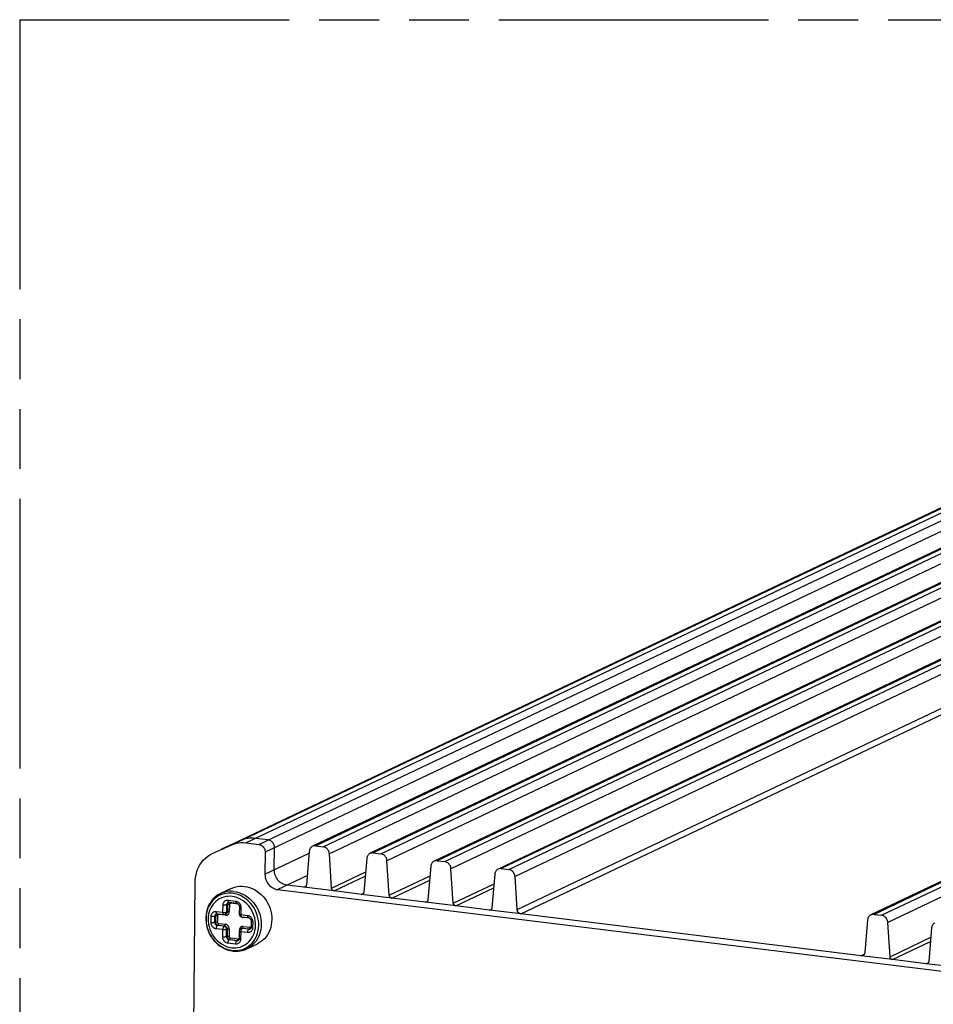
# Model space of a CAD drawing. Header units: millimetres. Extents: x 0 to 210, y 0 to 297.
# Tile 7 of 12: x 50 to 80, y 226 to 258. Entities that reach past the tile are written whole.
import ezdxf

# ---------------------------------------------------------------- set-up
doc = ezdxf.new("R2010")
doc.units = ezdxf.units.MM
doc.header["$LTSCALE"] = 19.36
doc.linetypes.add('PHANTOM', pattern=[0.8, 0.45, -0.05, 0.1, -0.05, 0.1, -0.05])
doc.layers.get('0').update_dxf_attribs({"linetype": 'CONTINUOUS'})
doc.layers.add('DEFAULT_3', color=7, linetype='PHANTOM')

msp = doc.modelspace()

# ---------------------------------------------------------------- linework, layer by layer
at = {"color": 9, "linetype": 'CONTINUOUS'}
for p, q in [((56.96081, 231.003163), (109.794857, 256.063033)), ((110.285383, 256.135892), (57.451336, 231.076022)), ((57.858681, 231.026007), (110.692729, 256.085877)), ((110.897521, 255.8369), (58.063474, 230.77703)), ((111.927112, 255.754387), (59.695734, 230.980371)), ((59.93465, 230.951036), (112.166028, 255.725052)), ((112.370321, 255.494124), (60.138943, 230.720109)), ((113.789185, 255.525753), (61.557807, 230.751737)), ((61.796724, 230.722402), (114.028102, 255.496418)), ((114.232394, 255.265491), (62.001016, 230.491475)), ((115.858156, 255.271716), (63.626778, 230.4977)), ((63.865694, 230.468364), (116.097072, 255.24238)), ((116.301364, 255.011453), (64.069986, 230.237437)), ((117.927126, 255.017678), (65.695748, 230.243662)), ((65.934664, 230.214327), (118.166042, 254.988343)), ((118.370335, 254.757415), (66.138957, 229.9834)), ((66.207905, 228.916179), (118.439283, 253.690195)), ((66.330481, 228.777623), (118.561859, 253.551639)), ((129.976976, 253.538142), (77.745598, 228.764127)), ((77.984514, 228.734791), (130.215892, 253.508807)), ((130.420184, 253.27788), (78.188806, 228.503864)), ((57.262145, 231.14609), (56.656627, 230.870702)), ((58.160016, 231.168934), (57.752671, 231.218949)), ((56.656627, 230.870702), (56.643798, 230.864742)), ((58.056736, 230.061247), (59.482254, 230.737389)), ((58.358071, 230.204174), (58.364808, 230.919957)), ((60.210573, 229.61139), (61.312554, 230.134074)), ((58.466321, 229.563294), (59.421092, 230.016154)), ((60.29229, 229.519019), (61.300968, 229.997448)), ((62.072646, 229.382757), (63.392439, 230.008752)), ((62.154363, 229.290386), (63.380853, 229.872126)), ((59.311992, 229.639385), (58.767655, 229.706221)), ((59.311992, 229.639385), (59.382026, 229.672603)), ((61.174065, 229.410751), (60.29229, 229.519019)), ((64.141616, 229.128719), (65.46141, 229.754714)), ((64.223333, 229.036348), (65.449823, 229.618088)), ((56.649528, 229.401845), (56.579485, 229.370782)), ((56.859123, 229.143185), (56.849162, 229.135284)), ((56.867433, 229.147878), (56.859123, 229.143185)), ((56.868592, 229.224664), (57.116869, 229.194179)), ((56.872589, 229.186141), (56.870298, 229.197962)), ((56.887725, 229.157503), (56.880029, 229.153242)), ((56.947381, 229.137174), (56.947685, 229.128634)), ((61.174065, 229.410751), (61.244099, 229.443969)), ((63.243035, 229.156713), (62.154363, 229.290386)), ((63.243035, 229.156713), (63.31307, 229.189932)), ((56.481918, 228.855815), (56.69916, 228.829141)), ((56.485915, 228.817292), (56.483624, 228.829113)), ((56.69916, 228.829141), (56.701391, 229.066129)), ((56.822097, 228.838037), (56.824328, 229.075024)), ((56.842186, 228.847565), (56.822097, 228.838037)), ((56.824328, 229.075024), (56.844417, 229.084553)), ((56.844417, 229.084553), (56.842186, 228.847565)), ((56.854389, 229.125141), (56.849029, 229.11261)), ((56.905885, 229.089), (56.903654, 228.852013)), ((56.931371, 229.127023), (56.939404, 229.128745)), ((56.939404, 229.128745), (56.947685, 229.128634)), ((57.195962, 229.09815), (56.947685, 229.128634)), ((57.195642, 229.106878), (57.195962, 229.09815)), ((57.280703, 228.994998), (57.278472, 228.758011)), ((65.312005, 228.902676), (64.223333, 229.036348)), ((65.312005, 228.902676), (65.38204, 228.935894)), ((56.312823, 228.496064), (56.314717, 228.69728)), ((56.435759, 228.50496), (56.437654, 228.706175)), ((56.455848, 228.514488), (56.435759, 228.50496)), ((56.437654, 228.706175), (56.457743, 228.715704)), ((56.457743, 228.715704), (56.455848, 228.514488)), ((56.467715, 228.756292), (56.462355, 228.743761)), ((56.472449, 228.774336), (56.462488, 228.766435)), ((56.480759, 228.77903), (56.472449, 228.774336)), ((56.501051, 228.788655), (56.493355, 228.784394)), ((56.519211, 228.720152), (56.517317, 228.518936)), ((56.544697, 228.758174), (56.55273, 228.759896)), ((56.55273, 228.759896), (56.561011, 228.759785)), ((56.778253, 228.733111), (56.561011, 228.759785)), ((56.77795, 228.741621), (56.778252, 228.733111)), ((56.778252, 228.733111), (56.797432, 228.732359)), ((56.797432, 228.732359), (56.816248, 228.734866)), ((56.816248, 228.734866), (56.834305, 228.740642)), ((57.278472, 228.758011), (57.495714, 228.731337)), ((57.337483, 228.666211), (57.357563, 228.66198)), ((57.357261, 228.670521), (57.357565, 228.661981)), ((57.574807, 228.635307), (57.357565, 228.661981)), ((57.574487, 228.644035), (57.574807, 228.635307)), ((57.659547, 228.532156), (57.657653, 228.33094)), ((77.323678, 227.427828), (66.330481, 228.777623)), ((56.693898, 228.270209), (56.476657, 228.296883)), ((56.517676, 228.405369), (56.537765, 228.414898)), ((56.734918, 228.378695), (56.517676, 228.405369)), ((56.537765, 228.414898), (56.755007, 228.388224)), ((56.558275, 228.469141), (56.775517, 228.442467)), ((56.691668, 228.033222), (56.693898, 228.270209)), ((56.755007, 228.388224), (56.734918, 228.378695)), ((56.814604, 228.042117), (56.816835, 228.279104)), ((56.836924, 228.288633), (56.816835, 228.279104)), ((56.836924, 228.288633), (56.834693, 228.051646)), ((56.898393, 228.293081), (56.896162, 228.056093)), ((57.229336, 228.24271), (57.229428, 228.252435)), ((57.231262, 228.273951), (57.229427, 228.252434)), ((57.236284, 228.294347), (57.231262, 228.273951)), ((57.27321, 228.199078), (57.270979, 227.962091)), ((57.490452, 228.172405), (57.27321, 228.199078)), ((57.273835, 228.213244), (57.273211, 228.199079)), ((57.308703, 228.315859), (57.321362, 228.317585)), ((57.334319, 228.317093), (57.31423, 228.307565)), ((57.531472, 228.280891), (57.31423, 228.307565)), ((57.321362, 228.317585), (57.334319, 228.317096)), ((57.334319, 228.317096), (57.338232, 228.319802)), ((57.334319, 228.317093), (57.551561, 228.290419)), ((57.354829, 228.371336), (57.572071, 228.344662)), ((57.551561, 228.290419), (57.531472, 228.280891)), ((57.570381, 228.326825), (57.571603, 228.335756)), ((57.571603, 228.335756), (57.572071, 228.344662)), ((57.580352, 228.344551), (57.572071, 228.344662)), ((57.645067, 228.266083), (57.635355, 228.245578)), ((57.645255, 228.332757), (57.657654, 228.33094)), ((56.834693, 228.051646), (56.814604, 228.042117)), ((56.896521, 227.942526), (56.91661, 227.952055)), ((57.144798, 227.912042), (56.896521, 227.942526)), ((56.91661, 227.952055), (57.164887, 227.92157)), ((56.93712, 228.006298), (57.185397, 227.975813)), ((57.164887, 227.92157), (57.144798, 227.912042)), ((57.183706, 227.957977), (57.184929, 227.966907)), ((57.184929, 227.966907), (57.185397, 227.975813)), ((57.193678, 227.975703), (57.185397, 227.975813)), ((57.258392, 227.897235), (57.248681, 227.87673)), ((57.258581, 227.963908), (57.27098, 227.962092)), ((78.260436, 227.395146), (79.580229, 228.021141)), ((78.342153, 227.302775), (79.568643, 227.884515)), ((57.103778, 227.803556), (56.855502, 227.83404)), ((56.995157, 227.60041), (57.06574, 227.594882)), ((57.428192, 227.674184), (57.485704, 227.706784)), ((77.323678, 227.427828), (77.429484, 227.478013)), ((79.430825, 227.169103), (78.342153, 227.302775)), ((79.430825, 227.169103), (79.50086, 227.202321))]:
    msp.add_line(p, q, dxfattribs=at)
at = {"color": 7, "linetype": 'CONTINUOUS'}
for p, q in [((109.176511, 255.781685), (56.643798, 230.864742)), ((111.826441, 255.738623), (59.595063, 230.964607)), ((113.688514, 255.509989), (61.457136, 230.735974)), ((115.757485, 255.255952), (63.526107, 230.481936)), ((117.826455, 255.001914), (65.595077, 230.227898)), ((129.876304, 253.522379), (77.644926, 228.748363)), ((57.451336, 231.076022), (57.858681, 231.026007)), ((56.342453, 230.721836), (56.355292, 230.727775)), ((56.355292, 230.727775), (56.96081, 231.003163)), ((58.063474, 230.77703), (58.056736, 230.061247)), ((59.487571, 230.800087), (59.395257, 229.711499)), ((59.695734, 230.980371), (59.93465, 230.951036)), ((61.557807, 230.751737), (61.796724, 230.722402)), ((60.210573, 229.61139), (60.138943, 230.720109)), ((61.349644, 230.571453), (61.25733, 229.482865)), ((62.072646, 229.382757), (62.001016, 230.491475)), ((63.626778, 230.4977), (63.865694, 230.468364)), ((63.418614, 230.317416), (63.3263, 229.228827)), ((64.141616, 229.128719), (64.069986, 230.237437)), ((65.695748, 230.243662), (65.934664, 230.214327)), ((55.682131, 217.202405), (55.80081, 229.809788)), ((65.487585, 230.063378), (65.395271, 228.974789)), ((66.207905, 228.916179), (66.138957, 229.9834)), ((56.964129, 229.598259), (56.622616, 229.436275)), ((58.466321, 229.563294), (84.585168, 226.356303)), ((60.29229, 229.519019), (59.311992, 229.639385)), ((56.86766, 229.147986), (56.867433, 229.147878)), ((56.897558, 229.152407), (57.145835, 229.121922)), ((62.154363, 229.290386), (61.174065, 229.410751)), ((64.223333, 229.036348), (63.243035, 229.156713)), ((57.228885, 229.014921), (57.226654, 228.777934)), ((57.228796, 229.02034), (57.228888, 229.014936)), ((66.330481, 228.777623), (65.312005, 228.902676)), ((56.480986, 228.779138), (56.480759, 228.77903)), ((56.510884, 228.783558), (56.728126, 228.756884)), ((56.778765, 228.765075), (56.798854, 228.774603)), ((57.307438, 228.685753), (57.52468, 228.65908)), ((57.60773, 228.552078), (57.605835, 228.350863)), ((57.607641, 228.557498), (57.607733, 228.552094)), ((77.537434, 228.583842), (77.448576, 227.535998)), ((77.745598, 228.764127), (77.984514, 228.734791)), ((78.260436, 227.395146), (78.188806, 228.503864)), ((57.221392, 228.219001), (57.219161, 227.982014)), ((57.294051, 228.310788), (57.273962, 228.301259)), ((57.57174, 228.287196), (57.571886, 228.287266)), ((57.578215, 228.290885), (57.571887, 228.287264)), ((79.606405, 228.329805), (79.514091, 227.241216)), ((57.185066, 227.918347), (57.185212, 227.918417)), ((57.191541, 227.922037), (57.185213, 227.918415)), ((57.470288, 227.649116), (57.811801, 227.8111)), ((78.342153, 227.302775), (77.323678, 227.427828)), ((80.411123, 227.048737), (79.430825, 227.169103))]:
    msp.add_line(p, q, dxfattribs=at)
for points in [[(56.96081, 231.003163), (57.037601, 231.03358), (57.116819, 231.056753), (57.198877, 231.072744), (57.282534, 231.081368), (57.366549, 231.08244), (57.451336, 231.076022)], [(55.80081, 229.809788), (55.805546, 229.90472), (55.818557, 229.999708), (55.839963, 230.095817), (55.869409, 230.189851), (55.906587, 230.278977), (55.951468, 230.363168), (56.00415, 230.441553), (56.063944, 230.513835), (56.130934, 230.57991), (56.202912, 230.638332), (56.277426, 230.687435), (56.342453, 230.721836)], [(57.858681, 231.026007), (57.882898, 231.021403), (57.907708, 231.01298), (57.933704, 231.000573), (57.959106, 230.984676), (57.982382, 230.965686), (58.003375, 230.943726), (58.021416, 230.918826), (58.036501, 230.891655), (58.048485, 230.86231), (58.057122, 230.832537), (58.062082, 230.804332), (58.063474, 230.77703)], [(59.595265, 230.964176), (59.576582, 230.954157), (59.555812, 230.939124), (59.537483, 230.920764), (59.521644, 230.899613), (59.508412, 230.875699), (59.498132, 230.850431), (59.491232, 230.825404), (59.487571, 230.800087)], [(59.695734, 230.980371), (59.672462, 230.981741), (59.648624, 230.979799), (59.623709, 230.974531), (59.599253, 230.965978), (59.595265, 230.964176)], [(60.138943, 230.720109), (60.135938, 230.745439), (60.129777, 230.77146), (60.120355, 230.79873), (60.107989, 230.825575), (60.09294, 230.850548), (60.075279, 230.873522), (60.055001, 230.893913), (60.032607, 230.911652), (60.008145, 230.926612), (59.982976, 230.938388), (59.95865, 230.946473), (59.93465, 230.951036)], [(61.457338, 230.735542), (61.438656, 230.725523), (61.417886, 230.71049), (61.399556, 230.69213), (61.383717, 230.670979), (61.370486, 230.647065), (61.360205, 230.621797), (61.353306, 230.59677), (61.349644, 230.571453)], [(61.557807, 230.751737), (61.534535, 230.753107), (61.510698, 230.751165), (61.485783, 230.745897), (61.461326, 230.737344), (61.457338, 230.735542)], [(62.001016, 230.491475), (61.998011, 230.516805), (61.991851, 230.542826), (61.982428, 230.570096), (61.970063, 230.596941), (61.955013, 230.621914), (61.937353, 230.644888), (61.917074, 230.665279), (61.89468, 230.683018), (61.870218, 230.697978), (61.845049, 230.709754), (61.820723, 230.717839), (61.796724, 230.722402)], [(63.526308, 230.481505), (63.507626, 230.471486), (63.486856, 230.456453), (63.468526, 230.438093), (63.452688, 230.416942), (63.439456, 230.393027), (63.429175, 230.367759), (63.422276, 230.342732), (63.418614, 230.317416)], [(63.626778, 230.4977), (63.603505, 230.49907), (63.579668, 230.497128), (63.554753, 230.49186), (63.530297, 230.483307), (63.526308, 230.481505)], [(64.069986, 230.237437), (64.066982, 230.262767), (64.060821, 230.288788), (64.051398, 230.316059), (64.039033, 230.342903), (64.023983, 230.367876), (64.006323, 230.390851), (63.986044, 230.411241), (63.96365, 230.42898), (63.939188, 230.443941), (63.91402, 230.455716), (63.889694, 230.463801), (63.865694, 230.468364)], [(65.595279, 230.227467), (65.576596, 230.217448), (65.555826, 230.202415), (65.537497, 230.184055), (65.521658, 230.162904), (65.508426, 230.13899), (65.498146, 230.113722), (65.491246, 230.088695), (65.487585, 230.063378)], [(65.695748, 230.243662), (65.672476, 230.245032), (65.648638, 230.24309), (65.623723, 230.237822), (65.599267, 230.229269), (65.595279, 230.227467)], [(66.138957, 229.9834), (66.135952, 230.008729), (66.129791, 230.03475), (66.120369, 230.062021), (66.108003, 230.088866), (66.092954, 230.113839), (66.075293, 230.136813), (66.055014, 230.157204), (66.03262, 230.174943), (66.008158, 230.189903), (65.98299, 230.201678), (65.958664, 230.209764), (65.934664, 230.214327)], [(58.056736, 230.061247), (58.058478, 230.013175), (58.065458, 229.96431), (58.077808, 229.913919), (58.095127, 229.864205), (58.117191, 229.817118), (58.143602, 229.772684), (58.173947, 229.731507), (58.208055, 229.693803), (58.245765, 229.659812), (58.286636, 229.630061), (58.330796, 229.604954), (58.376376, 229.58509), (58.421322, 229.571296), (58.466321, 229.563294)], [(56.964129, 229.598259), (56.999728, 229.614037), (57.07503, 229.640587), (57.152997, 229.659199), (57.233406, 229.669748), (57.315136, 229.672015), (57.397015, 229.666043), (57.478816, 229.651918), (57.56031, 229.62961), (57.640333, 229.599364), (57.717778, 229.561667), (57.792413, 229.516704), (57.86395, 229.464584), (57.931423, 229.405942), (57.993999, 229.341557), (58.051409, 229.271775), (58.103329, 229.196938), (58.149145, 229.117871), (58.188376, 229.035437), (58.220781, 228.950205), (58.246114, 228.862795), (58.264128, 228.774011), (58.27466, 228.684643), (58.277622, 228.595443)], [(59.352245, 229.645724), (59.345734, 229.643117), (59.33368, 229.639842), (59.32256, 229.63859), (59.311992, 229.639385)], [(59.395257, 229.711499), (59.393828, 229.700278), (59.390398, 229.688914), (59.384912, 229.677003), (59.377537, 229.665757), (59.368244, 229.656219), (59.357572, 229.648493), (59.352245, 229.645724)], [(60.29229, 229.519019), (60.281688, 229.520831), (60.270588, 229.524826), (60.258607, 229.531074), (60.246892, 229.539365), (60.236399, 229.549708), (60.227323, 229.561513), (60.220199, 229.574535), (60.214971, 229.587745), (60.211778, 229.599891), (60.210573, 229.61139)], [(61.25733, 229.482865), (61.255901, 229.471644), (61.252471, 229.46028), (61.246985, 229.44837), (61.23961, 229.437124), (61.230317, 229.427585), (61.219645, 229.419859), (61.214318, 229.41709)], [(56.621899, 229.435932), (56.60842, 229.429365), (56.537597, 229.389342), (56.471008, 229.3421), (56.409265, 229.288043), (56.35293, 229.227647), (56.302494, 229.16143), (56.258394, 229.089956), (56.221007, 229.013837), (56.19065, 228.933713), (56.167576, 228.850244), (56.151979, 228.764103), (56.144004, 228.67602), (56.143729, 228.586719), (56.151171, 228.496986), (56.166273, 228.407597), (56.188911, 228.319327), (56.218896, 228.23294), (56.255969, 228.149189), (56.299811, 228.0688), (56.350042, 227.992476), (56.406221, 227.92088), (56.46786, 227.85463), (56.534421, 227.794298), (56.605321, 227.740401), (56.67993, 227.693403), (56.757609, 227.653688), (56.837688, 227.621582), (56.91947, 227.59734), (57.002224, 227.581151), (57.021805, 227.578519)], [(56.867433, 229.14788), (56.876184, 229.151111), (56.88583, 229.152723), (56.896123, 229.152571), (56.897539, 229.152413)], [(61.214318, 229.41709), (61.207807, 229.414483), (61.195753, 229.411209), (61.184633, 229.409956), (61.174065, 229.410751)], [(62.154363, 229.290386), (62.143762, 229.292197), (62.132662, 229.296192), (62.12068, 229.30244), (62.108966, 229.310731), (62.098472, 229.321074), (62.089396, 229.332879), (62.082272, 229.345902), (62.077044, 229.359111), (62.073851, 229.371257), (62.072646, 229.382757)], [(63.283288, 229.163052), (63.276777, 229.160446), (63.264723, 229.157171), (63.253604, 229.155918), (63.243035, 229.156713)], [(63.3263, 229.228827), (63.324871, 229.217607), (63.321442, 229.206243), (63.315955, 229.194332), (63.308581, 229.183086), (63.299288, 229.173547), (63.288616, 229.165822), (63.283288, 229.163052)], [(57.145809, 229.121929), (57.148504, 229.121541), (57.160281, 229.11853), (57.172042, 229.113388), (57.183372, 229.106264), (57.193951, 229.097346)], [(57.193951, 229.097346), (57.203488, 229.086877), (57.211764, 229.075094), (57.218592, 229.06224), (57.223794, 229.048614), (57.22723, 229.034527), (57.228796, 229.02034)], [(64.223333, 229.036348), (64.212732, 229.038159), (64.201632, 229.042154), (64.189651, 229.048403), (64.177936, 229.056694), (64.167442, 229.067037), (64.158367, 229.078841), (64.151242, 229.091864), (64.146015, 229.105074), (64.142821, 229.11722), (64.141616, 229.128719)], [(65.352258, 228.909015), (65.345747, 228.906408), (65.333694, 228.903133), (65.322574, 228.90188), (65.312005, 228.902676)], [(65.395271, 228.974789), (65.393842, 228.963569), (65.390412, 228.952205), (65.384926, 228.940294), (65.377551, 228.929048), (65.368258, 228.91951), (65.357586, 228.911784), (65.352258, 228.909015)], [(66.330481, 228.777623), (66.3223, 228.77892), (66.314194, 228.780785), (66.306342, 228.783107), (66.298211, 228.786215), (66.289031, 228.790504), (66.2797, 228.795662), (66.270941, 228.801471), (66.262503, 228.808042), (66.254315, 228.815467), (66.246571, 228.823586), (66.239423, 228.832324), (66.232936, 228.841508), (66.227255, 228.850912), (66.222293, 228.860626), (66.217951, 228.870932), (66.214404, 228.881032), (66.211902, 228.889931), (66.21011, 228.898491), (66.208746, 228.907307), (66.207905, 228.916179)], [(56.480759, 228.779031), (56.48951, 228.782262), (56.499156, 228.783874), (56.509449, 228.783722), (56.510865, 228.783564)], [(56.728104, 228.756892), (56.731845, 228.75651), (56.737058, 228.756233), (56.74255, 228.756261), (56.748242, 228.756636), (56.75376, 228.75734), (56.75952, 228.758442), (56.765475, 228.75999), (56.77159, 228.762037), (56.777768, 228.764613), (56.77873, 228.765062)], [(57.226655, 228.77793), (57.22684, 228.771231), (57.22779, 228.762669), (57.229496, 228.754374), (57.231911, 228.746402), (57.234988, 228.738802), (57.238671, 228.731613), (57.2429, 228.724869), (57.247621, 228.718601), (57.252782, 228.712838), (57.258328, 228.707607), (57.264128, 228.702971), (57.270306, 228.698801), (57.277041, 228.695019), (57.284073, 228.691813), (57.291308, 228.689225), (57.298262, 228.687358), (57.30465, 228.686144), (57.307411, 228.685762)], [(57.524654, 228.659087), (57.527349, 228.658699), (57.539126, 228.655688), (57.550887, 228.650546), (57.562217, 228.643421), (57.572796, 228.634504)], [(57.572796, 228.634504), (57.582333, 228.624034), (57.590609, 228.612251), (57.597437, 228.599397), (57.602639, 228.585772), (57.606075, 228.571684), (57.607641, 228.557498)], [(58.277622, 228.595443), (58.272993, 228.507211), (58.260813, 228.420663), (58.241187, 228.336536), (58.214282, 228.25555), (58.180327, 228.178394), (58.139613, 228.105728), (58.092485, 228.038171), (58.039345, 227.976299), (57.980649, 227.920642), (57.916895, 227.871675), (57.848628, 227.829813), (57.811801, 227.8111)], [(77.645128, 228.747932), (77.626446, 228.737912), (77.605676, 228.72288), (77.587346, 228.70452), (77.571507, 228.683369), (77.558276, 228.659454), (77.547995, 228.634186), (77.541096, 228.609159), (77.537434, 228.583842)], [(77.745598, 228.764127), (77.722325, 228.765497), (77.698488, 228.763554), (77.673573, 228.758287), (77.649116, 228.749734), (77.645128, 228.747932)], [(78.188806, 228.503864), (78.185801, 228.529194), (78.179641, 228.555215), (78.170218, 228.582485), (78.157853, 228.60933), (78.142803, 228.634303), (78.125143, 228.657278), (78.104864, 228.677668), (78.08247, 228.695407), (78.058008, 228.710368), (78.03284, 228.722143), (78.008514, 228.730228), (77.984514, 228.734791)], [(57.233604, 228.263933), (57.22885, 228.254429), (57.22509, 228.243961), (57.222541, 228.232614), (57.221423, 228.220567), (57.221394, 228.219002)], [(57.251708, 228.286395), (57.245193, 228.279886), (57.239108, 228.272406), (57.233604, 228.263933)], [(57.273958, 228.301253), (57.272895, 228.30074), (57.265631, 228.296761), (57.258555, 228.292002), (57.251708, 228.286395)], [(57.604544, 228.335924), (57.601705, 228.324129), (57.597423, 228.313507), (57.591957, 228.304391), (57.585489, 228.296832), (57.578215, 228.290885)], [(57.605839, 228.350878), (57.605789, 228.348505), (57.604544, 228.335924)], [(79.714098, 228.493894), (79.695416, 228.483875), (79.674646, 228.468842), (79.656316, 228.450482), (79.640478, 228.429331), (79.627246, 228.405417), (79.616966, 228.380148), (79.610066, 228.355122), (79.606405, 228.329805)], [(57.21787, 227.967075), (57.215031, 227.95528), (57.210749, 227.944658), (57.205282, 227.935543), (57.198815, 227.927984), (57.191541, 227.922037)], [(57.219165, 227.982029), (57.219115, 227.979656), (57.21787, 227.967075)], [(57.021825, 227.578516), (57.029605, 227.577597), (57.106382, 227.572375), (57.182769, 227.574168), (57.258189, 227.582967), (57.332069, 227.598701), (57.403846, 227.621242), (57.469643, 227.648812)], [(77.384085, 227.437277), (77.374541, 227.43332), (77.365143, 227.430479), (77.355917, 227.428465), (77.347773, 227.42737), (77.339926, 227.426987), (77.331834, 227.427117), (77.323678, 227.427828)], [(77.448576, 227.535998), (77.447565, 227.527321), (77.44603, 227.51883), (77.444069, 227.510698), (77.441389, 227.502408), (77.437644, 227.493191), (77.433103, 227.483968), (77.427948, 227.475487), (77.422085, 227.467498), (77.415428, 227.459935), (77.408122, 227.452986), (77.400233, 227.446798), (77.391917, 227.441413), (77.384085, 227.437277)], [(78.342153, 227.302775), (78.331552, 227.304586), (78.320452, 227.308581), (78.308471, 227.314829), (78.296756, 227.32312), (78.286262, 227.333464), (78.277187, 227.345268), (78.270062, 227.358291), (78.264835, 227.371501), (78.261641, 227.383647), (78.260436, 227.395146)], [(79.514091, 227.241216), (79.512661, 227.229996), (79.509232, 227.218632), (79.503745, 227.206721), (79.496371, 227.195475), (79.487078, 227.185936), (79.476406, 227.178211), (79.471078, 227.175442)], [(79.471078, 227.175442), (79.464567, 227.172835), (79.452513, 227.16956), (79.441394, 227.168307), (79.430825, 227.169103)]]:
    msp.add_lwpolyline(points, dxfattribs=at)
at = {"color": 9, "linetype": 'CONTINUOUS'}
for points in [[(57.752671, 231.218949), (57.688986, 231.224647), (57.625502, 231.226086), (57.562461, 231.22326), (57.500101, 231.216179), (57.438659, 231.204871), (57.378367, 231.189378), (57.319455, 231.16976), (57.262145, 231.14609)], [(58.364808, 230.919957), (58.363738, 230.945202), (58.360088, 230.970349), (58.353951, 230.995032), (58.345386, 231.019106), (58.33442, 231.042416), (58.321176, 231.064604), (58.305742, 231.085434), (58.288446, 231.104427), (58.269718, 231.121191), (58.249768, 231.135647), (58.229045, 231.147586), (58.207274, 231.1572), (58.184115, 231.164449), (58.160016, 231.168934)], [(58.767655, 229.706221), (58.727149, 229.713347), (58.687118, 229.724688), (58.647957, 229.740116), (58.610002, 229.759485), (58.573602, 229.782611), (58.53905, 229.809316), (58.506632, 229.839413), (58.476688, 229.872632), (58.449459, 229.908783), (58.425432, 229.947257), (58.40497, 229.987341), (58.388116, 230.028751), (58.375023, 230.070836), (58.365541, 230.113995), (58.359768, 230.158677), (58.358071, 230.204174)], [(57.055502, 229.504059), (56.977929, 229.509921), (56.900877, 229.508422), (56.824933, 229.499574), (56.750675, 229.483443), (56.678668, 229.460152), (56.622616, 229.436275)], [(57.012517, 229.444555), (56.941961, 229.450096), (56.87006, 229.449159), (56.797534, 229.441273), (56.724596, 229.425959), (56.649528, 229.401845)], [(57.055502, 229.504057), (57.133006, 229.490879), (57.209851, 229.470484), (57.285453, 229.443028), (57.359236, 229.408719), (57.430639, 229.36782), (57.499117, 229.320641), (57.564151, 229.267542), (57.625244, 229.208926), (57.681933, 229.14524), (57.733785, 229.076967), (57.780406, 229.004629), (57.821442, 228.928775), (57.856579, 228.849983), (57.88555, 228.768852), (57.908136, 228.686), (57.924164, 228.602058), (57.933511, 228.517663), (57.936108, 228.433459)], [(56.579485, 229.370782), (56.521971, 229.338181), (56.469617, 229.302018), (56.418062, 229.259211), (56.369449, 229.210784), (56.324311, 229.156804), (56.283199, 229.097414), (56.246743, 229.03298), (56.21524, 228.96331), (56.188961, 228.88757), (56.169237, 228.80815), (56.156666, 228.727952), (56.150899, 228.646089), (56.152028, 228.562498), (56.160287, 228.477389), (56.176165, 228.390322), (56.199689, 228.303499), (56.230351, 228.21906), (56.268276, 228.13675), (56.313725, 228.056665), (56.366201, 227.980296), (56.424322, 227.909681), (56.489992, 227.842946), (56.56666, 227.778603), (56.650713, 227.72161), (56.739741, 227.674222), (56.829566, 227.638306), (56.914627, 227.614405), (56.995157, 227.60041)], [(56.993972, 229.34133), (56.928755, 229.346756), (56.8619, 229.345221), (56.793049, 229.337089), (56.72328, 229.321267), (56.651308, 229.295356), (56.583865, 229.263632), (56.529949, 229.230958), (56.481466, 229.193172), (56.43176, 229.146701), (56.38551, 229.09464), (56.345627, 229.039548), (56.310757, 228.979453), (56.280017, 228.912445), (56.254909, 228.840902), (56.236691, 228.766393), (56.225209, 228.68942), (56.220681, 228.611021), (56.223251, 228.531151), (56.23306, 228.449785), (56.250333, 228.367906), (56.275421, 228.286049), (56.308077, 228.205536), (56.348027, 228.127836), (56.395697, 228.05304), (56.451348, 227.981297), (56.515203, 227.913903), (56.588916, 227.851158), (56.668452, 227.796192), (56.752088, 227.752404), (56.834549, 227.71928), (56.909254, 227.69752), (56.978398, 227.68689)], [(56.701391, 229.066129), (56.702702, 229.087859), (56.706856, 229.10933), (56.713978, 229.130985), (56.723689, 229.15149), (56.735675, 229.169582), (56.749869, 229.18549), (56.766141, 229.199102), (56.784367, 229.210179), (56.804776, 229.218535), (56.826174, 229.223902), (56.847307, 229.225903), (56.868592, 229.224664)], [(56.849162, 229.135284), (56.840628, 229.125649), (56.83373, 229.114517), (56.828638, 229.102162), (56.825478, 229.088889), (56.824328, 229.075024)], [(56.880029, 229.153242), (56.870146, 229.145647), (56.861511, 229.136227), (56.854389, 229.125141)], [(56.870298, 229.197962), (56.868955, 229.210909), (56.868592, 229.224664)], [(56.88978, 229.155387), (56.884473, 229.16017), (56.879765, 229.16701), (56.875771, 229.175738), (56.872589, 229.186141)], [(56.897539, 229.152409), (56.895554, 229.15278), (56.88978, 229.155387)], [(56.978399, 227.68689), (57.045441, 227.681787), (57.113871, 227.683238), (57.183008, 227.691781), (57.252307, 227.707885), (57.323205, 227.732875), (57.388533, 227.764591), (57.440454, 227.79675), (57.487752, 227.832409), (57.536249, 227.876656), (57.581509, 227.926913), (57.621345, 227.980807), (57.656881, 228.039855), (57.688409, 228.105803), (57.714263, 228.176796), (57.733571, 228.251258), (57.746049, 228.328514), (57.751471, 228.407154), (57.749812, 228.487335), (57.740836, 228.569006), (57.724318, 228.651274), (57.699948, 228.733759), (57.66801, 228.814478), (57.629511, 228.891096), (57.58393, 228.96469), (57.53054, 229.035545), (57.469437, 229.102377), (57.400408, 229.164242), (57.324096, 229.219434), (57.239468, 229.267324), (57.152766, 229.30383), (57.071123, 229.327673), (56.993973, 229.34133)], [(57.485704, 227.706784), (57.538056, 227.742946), (57.589612, 227.785754), (57.638226, 227.834181), (57.683363, 227.888161), (57.724473, 227.94755), (57.760926, 228.011983), (57.792425, 228.081651), (57.818705, 228.157391), (57.838431, 228.236812), (57.851004, 228.317011), (57.856771, 228.398874), (57.855638, 228.482463), (57.847376, 228.56757), (57.831498, 228.654638), (57.807975, 228.741461), (57.777318, 228.825902), (57.739397, 228.908214), (57.693949, 228.9883), (57.641474, 229.06467), (57.583353, 229.135284), (57.517683, 229.202019), (57.441012, 229.266361), (57.35696, 229.323355), (57.267949, 229.37075), (57.178137, 229.406673), (57.093069, 229.43057), (57.012517, 229.444555)], [(57.138095, 229.124882), (57.132777, 229.129662), (57.128041, 229.136526), (57.124031, 229.14531), (57.120848, 229.155738), (57.118564, 229.167557), (57.117231, 229.180482), (57.116869, 229.19418)], [(57.116869, 229.194179), (57.137093, 229.1905), (57.15737, 229.183741), (57.178125, 229.173717)], [(57.178125, 229.173717), (57.198084, 229.16098), (57.216048, 229.146007), (57.23222, 229.128845)], [(56.314717, 228.69728), (56.316028, 228.719011), (56.320182, 228.740481), (56.327304, 228.762137), (56.337015, 228.782642), (56.349001, 228.800733), (56.363195, 228.816641), (56.379467, 228.830253), (56.397693, 228.84133), (56.418101, 228.849687), (56.4395, 228.855053), (56.460633, 228.857054), (56.481918, 228.855815)], [(56.483624, 228.829113), (56.482281, 228.84206), (56.481918, 228.855815)], [(56.503106, 228.786539), (56.497799, 228.791321), (56.493091, 228.798161), (56.489097, 228.80689), (56.485915, 228.817292)], [(56.699161, 228.829142), (56.712601, 228.827787), (56.726701, 228.826934), (56.741111, 228.826606), (56.755477, 228.826809), (56.769447, 228.827538), (56.782674, 228.828776), (56.794835, 228.830493), (56.805629, 228.832645), (56.814791, 228.835181), (56.822095, 228.838037)], [(56.720381, 228.759844), (56.715048, 228.764647), (56.710314, 228.771521), (56.70631, 228.780301), (56.703134, 228.790721), (56.700854, 228.802526), (56.699522, 228.815444), (56.699161, 228.829142)], [(56.824326, 229.075024), (56.817051, 229.07218), (56.807924, 229.069648), (56.797144, 229.067494), (56.784967, 229.065772), (56.771676, 229.064525), (56.757632, 229.063795), (56.74324, 229.063594), (56.72884, 229.063925), (56.714777, 229.06478), (56.701392, 229.066129)], [(56.842189, 228.847565), (56.841038, 228.8337), (56.837878, 228.820426), (56.832786, 228.808071), (56.825888, 228.796939), (56.817353, 228.787303), (56.8089, 228.780421)], [(56.817786, 228.810899), (56.820946, 228.824172), (56.822097, 228.838037)], [(56.834305, 228.740642), (56.850935, 228.74947), (56.86546, 228.760792), (56.878075, 228.774633), (56.888751, 228.791263), (56.896796, 228.810099), (56.901817, 228.830495), (56.903653, 228.852012)], [(56.842186, 228.847565), (56.8469, 228.849327), (56.853023, 228.850825), (56.86032, 228.852003), (56.868511, 228.852815), (56.877279, 228.85323), (56.88629, 228.853232), (56.895195, 228.852821), (56.903654, 228.852013)], [(56.849029, 229.11261), (56.845639, 229.098861), (56.844417, 229.084553)], [(56.844417, 229.084553), (56.849018, 229.08628), (56.855078, 229.087777), (56.862132, 229.088935), (56.870081, 229.089753), (56.878824, 229.0902), (56.887982, 229.090231), (56.897227, 229.089822), (56.905885, 229.089)], [(56.905885, 229.089), (56.906722, 229.097417), (56.909107, 229.105503), (56.912896, 229.112687)], [(56.912896, 229.112687), (56.917978, 229.118811), (56.924188, 229.123651), (56.931371, 229.127023)], [(57.145809, 229.121929), (57.143868, 229.122287), (57.138095, 229.124882)], [(57.228885, 229.014921), (57.228901, 229.014457), (57.230311, 229.011074), (57.233951, 229.007765), (57.239731, 229.00461), (57.24751, 229.001688), (57.257095, 228.999071), (57.268251, 228.996822), (57.280703, 228.994998)], [(57.23222, 229.128845), (57.246485, 229.109648), (57.258608, 229.088578)], [(57.258608, 229.088578), (57.268443, 229.065401), (57.275614, 229.041452)], [(57.275614, 229.041452), (57.279648, 229.018141), (57.280703, 228.994998)], [(56.435759, 228.50496), (56.428455, 228.502104), (56.419293, 228.499568), (56.408499, 228.497416), (56.396338, 228.495699), (56.38311, 228.494461), (56.36914, 228.493731), (56.354773, 228.493528), (56.340363, 228.493857), (56.326264, 228.494709), (56.312823, 228.496064)], [(56.476657, 228.296883), (56.456432, 228.300562), (56.436155, 228.307322), (56.4154, 228.317346), (56.395441, 228.330082), (56.377477, 228.345056), (56.361305, 228.362217), (56.34704, 228.381414), (56.334917, 228.402485), (56.325083, 228.425661), (56.317911, 228.449611), (56.313877, 228.472921), (56.312823, 228.496064)], [(56.437652, 228.706176), (56.430377, 228.703331), (56.42125, 228.700799), (56.410469, 228.698646), (56.398293, 228.696924), (56.385002, 228.695676), (56.370958, 228.694946), (56.356566, 228.694745), (56.342166, 228.695077), (56.328103, 228.695931), (56.314718, 228.69728)], [(56.435759, 228.50496), (56.436647, 228.490845), (56.43955, 228.476827), (56.444397, 228.463252), (56.45107, 228.450454), (56.459404, 228.438748), (56.469193, 228.428421), (56.480196, 228.419729), (56.492144, 228.412886), (56.50474, 228.40806), (56.517676, 228.405369)], [(56.462488, 228.766435), (56.453954, 228.7568), (56.447056, 228.745668), (56.441964, 228.733313), (56.438804, 228.72004), (56.437654, 228.706175)], [(56.455848, 228.514488), (56.460563, 228.516249), (56.466686, 228.517748), (56.473983, 228.518926), (56.482173, 228.519738), (56.490942, 228.520153), (56.499952, 228.520155), (56.508858, 228.519744), (56.517317, 228.518936)], [(56.455848, 228.514488), (56.456729, 228.500419), (56.459613, 228.486446), (56.46426, 228.473304), (56.470586, 228.46093), (56.478629, 228.449341), (56.488229, 228.438927), (56.499213, 228.429995), (56.511351, 228.42284), (56.524412, 228.417712), (56.537765, 228.414898)], [(56.462355, 228.743761), (56.458965, 228.730012), (56.457743, 228.715704)], [(56.457743, 228.715704), (56.462344, 228.717431), (56.468404, 228.718928), (56.475458, 228.720087), (56.483407, 228.720904), (56.49215, 228.721351), (56.501308, 228.721382), (56.510552, 228.720974), (56.519211, 228.720152)], [(56.493355, 228.784394), (56.483472, 228.776798), (56.474837, 228.767378), (56.467715, 228.756292)], [(56.510865, 228.78356), (56.50888, 228.783931), (56.503106, 228.786539)], [(56.558275, 228.469141), (56.550408, 228.470926), (56.542686, 228.474369), (56.535653, 228.479254), (56.529467, 228.485442), (56.524352, 228.492731), (56.520492, 228.500933), (56.51807, 228.509894), (56.517317, 228.518936)], [(56.519211, 228.720152), (56.520048, 228.728569), (56.522433, 228.736654), (56.526222, 228.743839)], [(56.526222, 228.743839), (56.531304, 228.749962), (56.537514, 228.754802), (56.544697, 228.758174)], [(56.561011, 228.759785), (56.560721, 228.768155), (56.55968, 228.775978), (56.559263, 228.777618)], [(56.728104, 228.756892), (56.726172, 228.757248), (56.720381, 228.759844)], [(56.772361, 228.762359), (56.772667, 228.761938), (56.775106, 228.756324), (56.776892, 228.74946), (56.77795, 228.741621)], [(56.778765, 228.765075), (56.787301, 228.769876), (56.797262, 228.777777), (56.805796, 228.787412)], [(56.8089, 228.780421), (56.807392, 228.779402), (56.799065, 228.7747)], [(56.805796, 228.787412), (56.812694, 228.798544), (56.817786, 228.810899)], [(57.226655, 228.77793), (57.226672, 228.77747), (57.228082, 228.774087), (57.231722, 228.770778), (57.237502, 228.767623), (57.24528, 228.764701), (57.254865, 228.762084), (57.266021, 228.759835), (57.278472, 228.758011)], [(57.299659, 228.688734), (57.294353, 228.693517), (57.289644, 228.700356), (57.28565, 228.709085), (57.282469, 228.719488), (57.280178, 228.731308), (57.278835, 228.744256), (57.278472, 228.758011)], [(57.283388, 228.69794), (57.299864, 228.68455), (57.318108, 228.673808), (57.337483, 228.666211)], [(57.307411, 228.685757), (57.305433, 228.686127), (57.299659, 228.688734)], [(57.51694, 228.662039), (57.511622, 228.66682), (57.506886, 228.673683), (57.502876, 228.682467), (57.499693, 228.692895), (57.497409, 228.704715), (57.496076, 228.71764), (57.495714, 228.731337)], [(57.495714, 228.731337), (57.515938, 228.727658), (57.536215, 228.720898), (57.55697, 228.710874)], [(57.524654, 228.659087), (57.522713, 228.659445), (57.51694, 228.662039)], [(57.55697, 228.710874), (57.576929, 228.698138), (57.594893, 228.683164), (57.611065, 228.666003)], [(57.60773, 228.552078), (57.607746, 228.551615), (57.609156, 228.548232), (57.612796, 228.544922), (57.618576, 228.541768), (57.626355, 228.538846), (57.63594, 228.536228), (57.647096, 228.53398), (57.659547, 228.532156)], [(57.611065, 228.666003), (57.62533, 228.646806), (57.637453, 228.625735)], [(57.637453, 228.625735), (57.647288, 228.602559), (57.654459, 228.578609)], [(57.654459, 228.578609), (57.658493, 228.555298), (57.659547, 228.532156)], [(56.517676, 228.405367), (56.511407, 228.401301), (56.505258, 228.395148), (56.499384, 228.387029), (56.493928, 228.377138), (56.489019, 228.365699), (56.484807, 228.353016), (56.481399, 228.339461), (56.47887, 228.325359), (56.477282, 228.311049), (56.476657, 228.296883)], [(56.537765, 228.414898), (56.541612, 228.417543), (56.545389, 228.421815), (56.548817, 228.427382), (56.551871, 228.43415), (56.55448, 228.442054), (56.556489, 228.450777), (56.557788, 228.460029), (56.558275, 228.469141)], [(56.734918, 228.378695), (56.728623, 228.374613), (56.722461, 228.368429), (56.716586, 228.360296), (56.711141, 228.350414), (56.706262, 228.339027), (56.702067, 228.326414), (56.69866, 228.312886), (56.696125, 228.298777), (56.694525, 228.284433), (56.693898, 228.270209)], [(56.816834, 228.279105), (56.80953, 228.276249), (56.800368, 228.273713), (56.789574, 228.271561), (56.777413, 228.269844), (56.764185, 228.268606), (56.750216, 228.267876), (56.735849, 228.267673), (56.721439, 228.268002), (56.70734, 228.268854), (56.693899, 228.270209)], [(56.816835, 228.279104), (56.815948, 228.293219), (56.813045, 228.307237), (56.808197, 228.320812), (56.801525, 228.33361), (56.793191, 228.345317), (56.783402, 228.355643), (56.772398, 228.364335), (56.760451, 228.371178), (56.747854, 228.376004), (56.734918, 228.378695)], [(56.755007, 228.388224), (56.758935, 228.390942), (56.762727, 228.395274), (56.766239, 228.401053), (56.769336, 228.408058), (56.771898, 228.416019), (56.773827, 228.42463), (56.775049, 228.43356), (56.775517, 228.442467)], [(56.755007, 228.388227), (56.767944, 228.385536), (56.780541, 228.380709), (56.792489, 228.373866), (56.803493, 228.365174), (56.813282, 228.354847), (56.821616, 228.34314), (56.828289, 228.330342), (56.833137, 228.316766), (56.83604, 228.302748), (56.836927, 228.288633)], [(56.898391, 228.29308), (56.897104, 228.313972), (56.892842, 228.334802), (56.885637, 228.35514), (56.875758, 228.374234), (56.86379, 228.391284), (56.849691, 228.406506), (56.833215, 228.419897), (56.814971, 228.430638), (56.795597, 228.438235), (56.775516, 228.442466)], [(56.836927, 228.288633), (56.841622, 228.290388), (56.847729, 228.291886), (56.855038, 228.293066), (56.86325, 228.293882), (56.872047, 228.294297), (56.881074, 228.294298), (56.889964, 228.293886), (56.898391, 228.29308)], [(57.221392, 228.219001), (57.221409, 228.218538), (57.222819, 228.215155), (57.226459, 228.211845), (57.232239, 228.208691), (57.240018, 228.205769), (57.249603, 228.203151), (57.260758, 228.200903), (57.27321, 228.199078)], [(57.255004, 228.329813), (57.244328, 228.313183), (57.236284, 228.294347)], [(57.354828, 228.371335), (57.335647, 228.372087), (57.316832, 228.36958), (57.298775, 228.363804), (57.282145, 228.354976), (57.267619, 228.343655), (57.255004, 228.329813)], [(57.285554, 228.267844), (57.281348, 228.25517), (57.277947, 228.241631), (57.275422, 228.227546), (57.273835, 228.213244)], [(57.31423, 228.307565), (57.301273, 228.308053), (57.288615, 228.306328), (57.276567, 228.302431), (57.273962, 228.301259)], [(57.31423, 228.307565), (57.307973, 228.303509), (57.301824, 228.297356), (57.295932, 228.289218), (57.290461, 228.279291), (57.285554, 228.267844)], [(57.294119, 228.310823), (57.296654, 228.311962), (57.308703, 228.315859)], [(57.338232, 228.319802), (57.34202, 228.324119), (57.345539, 228.329907), (57.348648, 228.336928), (57.351215, 228.344916), (57.353146, 228.353544), (57.354362, 228.362462), (57.354828, 228.371335)], [(57.936108, 228.433459), (57.931934, 228.350087), (57.921021, 228.26818), (57.903451, 228.188363), (57.87936, 228.111242), (57.84893, 228.037405), (57.812392, 227.967413), (57.770025, 227.9018), (57.722151, 227.841064), (57.669135, 227.785668), (57.611379, 227.736034), (57.549325, 227.692538), (57.483443, 227.655513), (57.470288, 227.649117)], [(57.531472, 228.280891), (57.525176, 228.276808), (57.519015, 228.270625), (57.51314, 228.262492), (57.507695, 228.25261), (57.502815, 228.241222), (57.49862, 228.228609), (57.495213, 228.215082), (57.492679, 228.200972), (57.491078, 228.186629), (57.490452, 228.172405)], [(57.635355, 228.245578), (57.623369, 228.227486), (57.609176, 228.211578), (57.592903, 228.197967), (57.574677, 228.18689), (57.554269, 228.178533), (57.53287, 228.173167), (57.511737, 228.171166), (57.490452, 228.172405)], [(57.531472, 228.280891), (57.544429, 228.280402), (57.557087, 228.282128), (57.569135, 228.286025), (57.57174, 228.287196)], [(57.551561, 228.290419), (57.555488, 228.293137), (57.559281, 228.297469), (57.562793, 228.303249), (57.565889, 228.310253), (57.568451, 228.318214), (57.570381, 228.326825)], [(57.551561, 228.290419), (57.564476, 228.289929), (57.577095, 228.291638)], [(57.577095, 228.291638), (57.588764, 228.295359), (57.591801, 228.296711)], [(57.595568, 228.349646), (57.588385, 228.346273), (57.580352, 228.344551)], [(57.605839, 228.350863), (57.605855, 228.350422), (57.607256, 228.347033), (57.610902, 228.343706), (57.616724, 228.340537), (57.624526, 228.337611), (57.634114, 228.334997), (57.645255, 228.332757)], [(57.657653, 228.33094), (57.656342, 228.309209), (57.652189, 228.287739), (57.645067, 228.266083)], [(56.814604, 228.042117), (56.8073, 228.039261), (56.798138, 228.036726), (56.787344, 228.034573), (56.775183, 228.032856), (56.761955, 228.031618), (56.747985, 228.030888), (56.733618, 228.030686), (56.719208, 228.031014), (56.705109, 228.031867), (56.691668, 228.033222)], [(56.855502, 227.83404), (56.835277, 227.83772), (56.815, 227.844479), (56.794245, 227.854503), (56.774286, 227.867239), (56.756322, 227.882213), (56.74015, 227.899375), (56.725885, 227.918572), (56.713762, 227.939642), (56.703928, 227.962818), (56.696756, 227.986768), (56.692722, 228.010079), (56.691668, 228.033222)], [(56.814604, 228.042117), (56.815492, 228.028002), (56.818395, 228.013985), (56.823242, 228.00041), (56.829915, 227.987611), (56.838249, 227.975905), (56.848038, 227.965579), (56.859041, 227.956887), (56.870989, 227.950044), (56.883585, 227.945217), (56.896521, 227.942526)], [(56.834693, 228.051646), (56.839408, 228.053407), (56.845531, 228.054905), (56.852828, 228.056083), (56.861018, 228.056895), (56.869787, 228.05731), (56.878797, 228.057312), (56.887703, 228.056901), (56.896162, 228.056093)], [(56.834693, 228.051646), (56.835574, 228.037576), (56.838458, 228.023604), (56.843105, 228.010461), (56.849431, 227.998087), (56.857474, 227.986498), (56.867074, 227.976084), (56.878058, 227.967152), (56.890196, 227.959997), (56.903257, 227.95487), (56.91661, 227.952055)], [(56.896521, 227.942525), (56.890252, 227.938458), (56.884103, 227.932305), (56.878229, 227.924186), (56.872773, 227.914295), (56.867864, 227.902857), (56.863652, 227.890173), (56.860244, 227.876619), (56.857715, 227.862516), (56.856127, 227.848206), (56.855502, 227.834041)], [(56.93712, 228.006298), (56.929253, 228.008083), (56.921531, 228.011526), (56.914498, 228.016411), (56.908312, 228.022599), (56.903197, 228.029889), (56.899337, 228.038091), (56.896915, 228.047051), (56.896162, 228.056093)], [(56.91661, 227.952055), (56.920457, 227.9547), (56.924234, 227.958972), (56.927662, 227.964539), (56.930716, 227.971308), (56.933325, 227.979212), (56.935334, 227.987934), (56.936633, 227.997186), (56.93712, 228.006298)], [(57.144798, 227.912042), (57.138502, 227.90796), (57.132341, 227.901776), (57.126466, 227.893643), (57.121021, 227.883761), (57.116141, 227.872373), (57.111946, 227.859761), (57.108539, 227.846233), (57.106005, 227.832124), (57.104404, 227.81778), (57.103778, 227.803556)], [(57.248681, 227.87673), (57.236695, 227.858638), (57.222501, 227.84273), (57.206229, 227.829118), (57.188003, 227.818041), (57.167595, 227.809684), (57.146196, 227.804318), (57.125063, 227.802317), (57.103778, 227.803556)], [(57.144798, 227.912042), (57.157755, 227.911553), (57.170413, 227.913279), (57.182461, 227.917176), (57.185066, 227.918347)], [(57.164887, 227.92157), (57.168814, 227.924288), (57.172607, 227.92862), (57.176119, 227.9344), (57.179215, 227.941405), (57.181777, 227.949366), (57.183706, 227.957977)], [(57.164887, 227.92157), (57.177802, 227.92108), (57.190421, 227.922789)], [(57.190421, 227.922789), (57.20209, 227.92651), (57.205127, 227.927862)], [(57.208894, 227.980797), (57.201711, 227.977425), (57.193678, 227.975703)], [(57.219165, 227.982015), (57.219181, 227.981574), (57.220582, 227.978185), (57.224228, 227.974858), (57.23005, 227.971688), (57.237852, 227.968763), (57.24744, 227.966149), (57.258581, 227.963908)], [(57.270979, 227.962091), (57.269668, 227.94036), (57.265514, 227.91889), (57.258392, 227.897235)], [(57.06574, 227.594882), (57.137648, 227.595822), (57.210157, 227.6037), (57.283073, 227.619004), (57.358143, 227.643118), (57.428192, 227.674184)]]:
    msp.add_lwpolyline(points, dxfattribs=at)
at = {"layer": 'DEFAULT_3', "color": 7, "linetype": 'PHANTOM'}
for q in [(50.128636, 207.68), (150.128636, 257.68)]:
    msp.add_line((50.128636, 257.68), q, dxfattribs=at)

doc.saveas('drawing.dxf')
